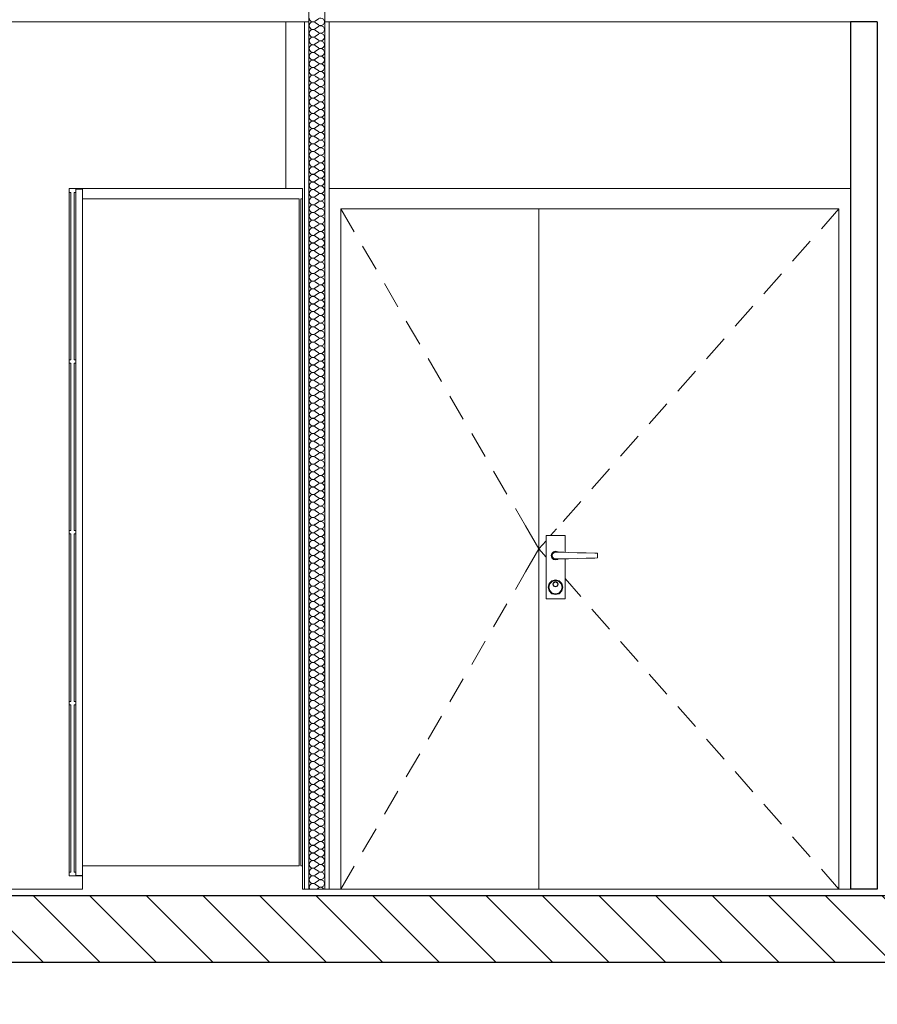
# Model space of a CAD drawing. Header units: millimetres. Extents: x -4481 to 79246, y -53000 to 18468.
# Tile 66 of 79: x 47331 to 49903, y 3215 to 6166. Entities that reach past the tile are written whole.
import ezdxf

# ---------------------------------------------------------------- set-up
doc = ezdxf.new("R2010")
doc.units = ezdxf.units.MM
doc.header["$MEASUREMENT"] = 0
doc.linetypes.add('Wipeout_Contour', pattern=[1000, 0, -1000])
for name, color, linetype in [('Nouveau_0', 7, 'Continuous'), ('Nouveau_2D - Cotations pour 100ème', 7, 'Continuous'), ('Nouveau__Murs int non porteurs - Cloisons', 7, 'Continuous'), ('Nouveau__Plafonds', 7, 'Continuous'), ('Nouveau__Sols - Dalles', 7, 'Continuous'), ('Nouveau_Equip - Mobiliers', 7, 'Continuous'), ('Nouveau_Portes Archicad', 7, 'Continuous')]:
    doc.layers.add(name, color=color, linetype=linetype)
doc.styles.add('STYLE_GENERE_2', font='arial.ttf')
doc.dimstyles.new('STYLE_GENERE__10', dxfattribs={"dimtxt": 175, "dimasz": 95, "dimexe": 0.18, "dimexo": 30247.210424, "dimgap": 0, "dimtad": 1, "dimlfac": 0.001, "dimzin": 0, "dimdsep": 46, "dimtxsty": 'STYLE_GENERE_2', "dimblk": 'ARROWHEAD_6', "dimblk1": 'ARROWHEAD_6', "dimblk2": 'ARROWHEAD_6', "dimcen": 0.09, "dimclrd": 1, "dimclre": 1, "dimclrt": 1, "dimazin": 0, "dimtfac": 1, "dimtdec": 4, "dimtmove": 0, "dimatfit": 3, "dimfxl": 0, "dimtolj": 1, "dimtzin": 0, "dimarcsym": 0})
doc.dimstyles.new('STYLE_GENERE__7', dxfattribs={"dimtxt": 150, "dimasz": 95, "dimexe": 0.18, "dimexo": 28568.917041, "dimgap": 0, "dimtad": 1, "dimlfac": 0.001, "dimzin": 0, "dimdsep": 46, "dimtxsty": 'STYLE_GENERE_2', "dimblk": 'ARROWHEAD_6', "dimblk1": 'ARROWHEAD_6', "dimblk2": 'ARROWHEAD_6', "dimcen": 0.09, "dimclrd": 7, "dimclre": 7, "dimclrt": 7, "dimazin": 0, "dimtfac": 1, "dimtdec": 4, "dimtmove": 0, "dimatfit": 3, "dimfxl": 0, "dimtolj": 1, "dimtzin": 0, "dimarcsym": 0})
doc.dimstyles.new('STYLE_GENERE__8', dxfattribs={"dimtxt": 150, "dimasz": 95, "dimexe": 0.18, "dimexo": 28568.917041, "dimgap": 0, "dimtad": 1, "dimlfac": 0.001, "dimzin": 0, "dimdsep": 46, "dimtxsty": 'STYLE_GENERE_2', "dimblk": 'ARROWHEAD_6', "dimblk1": 'ARROWHEAD_6', "dimblk2": 'ARROWHEAD_6', "dimcen": 0.09, "dimclrd": 7, "dimclre": 7, "dimclrt": 7, "dimazin": 0, "dimtfac": 1, "dimtdec": 4, "dimtmove": 2, "dimatfit": 3, "dimfxl": 0, "dimtolj": 1, "dimtzin": 0, "dimarcsym": 0})

# ---------------------------------------------------------------- blocks, each defined once
blk = doc.blocks.new('*X33')
at = {"layer": 'Nouveau__Murs int non porteurs - Cloisons', "color": 250, "linetype": 'Continuous', "lineweight": 5}
for p, q in [((48226.6, 6169.1), (48217.4, 6162.3)), ((48226.6, 6150.9), (48217.4, 6157.7)), ((48226.6, 6146.3), (48217.4, 6139.4)), ((48226.6, 6128), (48217.4, 6134.9)), ((48226.6, 6123.4), (48217.4, 6116.6)), ((48226.6, 6105.1), (48217.4, 6112)), ((48226.6, 6100.6), (48217.4, 6093.7)), ((48226.6, 6082.3), (48217.4, 6089.1)), ((48226.6, 6077.7), (48217.4, 6070.9)), ((48226.6, 6059.4), (48217.4, 6066.3)), ((48226.6, 6054.9), (48217.4, 6048)), ((48226.6, 6036.6), (48217.4, 6043.4)), ((48226.6, 6032), (48217.4, 6025.1)), ((48226.6, 6013.7), (48217.4, 6020.6)), ((48226.6, 6009.1), (48217.4, 6002.3)), ((48226.6, 5990.9), (48217.4, 5997.7)), ((48226.6, 5986.3), (48217.4, 5979.4)), ((48226.6, 5968), (48217.4, 5974.9)), ((48226.6, 5963.4), (48217.4, 5956.6)), ((48226.6, 5945.1), (48217.4, 5952)), ((48226.6, 5940.6), (48217.4, 5933.7)), ((48226.6, 5922.3), (48217.4, 5929.1)), ((48226.6, 5917.7), (48217.4, 5910.9)), ((48226.6, 5899.4), (48217.4, 5906.3)), ((48226.6, 5894.9), (48217.4, 5888)), ((48226.6, 5876.6), (48217.4, 5883.4)), ((48226.6, 5872), (48217.4, 5865.1)), ((48226.6, 5853.7), (48217.4, 5860.6)), ((48226.6, 5849.1), (48217.4, 5842.3)), ((48226.6, 5830.9), (48217.4, 5837.7)), ((48226.6, 5826.3), (48217.4, 5819.4)), ((48226.6, 5808), (48217.4, 5814.9)), ((48226.6, 5803.4), (48217.4, 5796.6)), ((48226.6, 5785.1), (48217.4, 5792)), ((48226.6, 5780.6), (48217.4, 5773.7)), ((48226.6, 5762.3), (48217.4, 5769.1)), ((48226.6, 5757.7), (48217.4, 5750.9)), ((48226.6, 5739.4), (48217.4, 5746.3)), ((48226.6, 5734.9), (48217.4, 5728)), ((48226.6, 5716.6), (48217.4, 5723.4)), ((48226.6, 5712), (48217.4, 5705.1)), ((48226.6, 5693.7), (48217.4, 5700.6)), ((48226.6, 5689.1), (48217.4, 5682.3)), ((48226.6, 5670.9), (48217.4, 5677.7)), ((48226.6, 5666.3), (48217.4, 5659.4)), ((48226.6, 5648), (48217.4, 5654.9)), ((48226.6, 5643.4), (48217.4, 5636.6)), ((48226.6, 5625.1), (48217.4, 5632)), ((48226.6, 5620.6), (48217.4, 5613.7)), ((48226.6, 5602.3), (48217.4, 5609.1)), ((48226.6, 5597.7), (48217.4, 5590.9)), ((48226.6, 5579.4), (48217.4, 5586.3)), ((48226.6, 5574.9), (48217.4, 5568)), ((48226.6, 5556.6), (48217.4, 5563.4)), ((48226.6, 5552), (48217.4, 5545.1)), ((48226.6, 5533.7), (48217.4, 5540.6)), ((48226.6, 5529.1), (48217.4, 5522.3)), ((48226.6, 5510.9), (48217.4, 5517.7)), ((48226.6, 5506.3), (48217.4, 5499.4)), ((48226.6, 5488), (48217.4, 5494.9)), ((48226.6, 5483.4), (48217.4, 5476.6)), ((48226.6, 5465.1), (48217.4, 5472)), ((48226.6, 5460.6), (48217.4, 5453.7)), ((48226.6, 5442.3), (48217.4, 5449.1)), ((48226.6, 5437.7), (48217.4, 5430.9)), ((48226.6, 5419.4), (48217.4, 5426.3)), ((48226.6, 5414.9), (48217.4, 5408)), ((48226.6, 5396.6), (48217.4, 5403.4)), ((48226.6, 5392), (48217.4, 5385.1)), ((48226.6, 5373.7), (48217.4, 5380.6)), ((48226.6, 5369.1), (48217.4, 5362.3)), ((48226.6, 5350.9), (48217.4, 5357.7)), ((48226.6, 5346.3), (48217.4, 5339.4)), ((48226.6, 5328), (48217.4, 5334.9)), ((48226.6, 5323.4), (48217.4, 5316.6)), ((48226.6, 5305.1), (48217.4, 5312)), ((48226.6, 5300.6), (48217.4, 5293.7)), ((48226.6, 5282.3), (48217.4, 5289.1)), ((48226.6, 5277.7), (48217.4, 5270.9)), ((48226.6, 5259.4), (48217.4, 5266.3)), ((48226.6, 5254.9), (48217.4, 5248)), ((48226.6, 5236.6), (48217.4, 5243.4)), ((48226.6, 5232), (48217.4, 5225.1)), ((48226.6, 5213.7), (48217.4, 5220.6)), ((48226.6, 5209.1), (48217.4, 5202.3)), ((48226.6, 5190.9), (48217.4, 5197.7)), ((48226.6, 5186.3), (48217.4, 5179.4)), ((48226.6, 5168), (48217.4, 5174.9)), ((48226.6, 5163.4), (48217.4, 5156.6)), ((48226.6, 5145.1), (48217.4, 5152)), ((48226.6, 5140.6), (48217.4, 5133.7)), ((48226.6, 5122.3), (48217.4, 5129.1)), ((48226.6, 5117.7), (48217.4, 5110.9)), ((48226.6, 5099.4), (48217.4, 5106.3)), ((48226.6, 5094.9), (48217.4, 5088)), ((48226.6, 5076.6), (48217.4, 5083.4)), ((48226.6, 5072), (48217.4, 5065.1)), ((48226.6, 5053.7), (48217.4, 5060.6)), ((48226.6, 5049.1), (48217.4, 5042.3)), ((48226.6, 5030.9), (48217.4, 5037.7)), ((48226.6, 5026.3), (48217.4, 5019.4)), ((48226.6, 5008), (48217.4, 5014.9)), ((48226.6, 5003.4), (48217.4, 4996.6)), ((48226.6, 4985.1), (48217.4, 4992)), ((48226.6, 4980.6), (48217.4, 4973.7)), ((48226.6, 4962.3), (48217.4, 4969.1)), ((48226.6, 4957.7), (48217.4, 4950.9)), ((48226.6, 4939.4), (48217.4, 4946.3)), ((48226.6, 4934.9), (48217.4, 4928)), ((48226.6, 4916.6), (48217.4, 4923.4)), ((48226.6, 4912), (48217.4, 4905.1)), ((48226.6, 4893.7), (48217.4, 4900.6)), ((48226.6, 4889.1), (48217.4, 4882.3)), ((48226.6, 4870.9), (48217.4, 4877.7)), ((48226.6, 4866.3), (48217.4, 4859.4)), ((48226.6, 4848), (48217.4, 4854.9)), ((48226.6, 4843.4), (48217.4, 4836.6)), ((48226.6, 4825.1), (48217.4, 4832)), ((48226.6, 4820.6), (48217.4, 4813.7)), ((48226.6, 4802.3), (48217.4, 4809.1)), ((48226.6, 4797.7), (48217.4, 4790.9)), ((48226.6, 4779.4), (48217.4, 4786.3)), ((48226.6, 4774.9), (48217.4, 4768)), ((48226.6, 4756.6), (48217.4, 4763.4)), ((48226.6, 4752), (48217.4, 4745.1)), ((48226.6, 4733.7), (48217.4, 4740.6)), ((48226.6, 4729.1), (48217.4, 4722.3)), ((48226.6, 4710.9), (48217.4, 4717.7)), ((48226.6, 4706.3), (48217.4, 4699.4)), ((48226.6, 4688), (48217.4, 4694.9)), ((48226.6, 4683.4), (48217.4, 4676.6)), ((48226.6, 4665.1), (48217.4, 4672)), ((48226.6, 4660.6), (48217.4, 4653.7)), ((48226.6, 4642.3), (48217.4, 4649.1)), ((48226.6, 4637.7), (48217.4, 4630.9)), ((48226.6, 4619.4), (48217.4, 4626.3)), ((48226.6, 4614.9), (48217.4, 4608)), ((48226.6, 4596.6), (48217.4, 4603.4)), ((48226.6, 4592), (48217.4, 4585.1)), ((48226.6, 4573.7), (48217.4, 4580.6)), ((48226.6, 4569.1), (48217.4, 4562.3)), ((48226.6, 4550.9), (48217.4, 4557.7)), ((48226.6, 4546.3), (48217.4, 4539.4)), ((48226.6, 4528), (48217.4, 4534.9)), ((48226.6, 4523.4), (48217.4, 4516.6)), ((48226.6, 4505.1), (48217.4, 4512)), ((48226.6, 4500.6), (48217.4, 4493.7)), ((48226.6, 4482.3), (48217.4, 4489.1)), ((48226.6, 4477.7), (48217.4, 4470.9)), ((48226.6, 4459.4), (48217.4, 4466.3)), ((48226.6, 4454.9), (48217.4, 4448)), ((48226.6, 4436.6), (48217.4, 4443.4)), ((48226.6, 4432), (48217.4, 4425.1)), ((48226.6, 4413.7), (48217.4, 4420.6)), ((48226.6, 4409.1), (48217.4, 4402.3)), ((48226.6, 4390.9), (48217.4, 4397.7)), ((48226.6, 4386.3), (48217.4, 4379.4)), ((48226.6, 4368), (48217.4, 4374.9)), ((48226.6, 4363.4), (48217.4, 4356.6)), ((48226.6, 4345.1), (48217.4, 4352)), ((48226.6, 4340.6), (48217.4, 4333.7)), ((48226.6, 4322.3), (48217.4, 4329.1)), ((48226.6, 4317.7), (48217.4, 4310.9)), ((48226.6, 4299.4), (48217.4, 4306.3)), ((48226.6, 4294.9), (48217.4, 4288)), ((48226.6, 4276.6), (48217.4, 4283.4)), ((48226.6, 4272), (48217.4, 4265.1)), ((48226.6, 4253.7), (48217.4, 4260.6)), ((48226.6, 4249.1), (48217.4, 4242.3)), ((48226.6, 4230.9), (48217.4, 4237.7)), ((48226.6, 4226.3), (48217.4, 4219.4)), ((48226.6, 4208), (48217.4, 4214.9)), ((48226.6, 4203.4), (48217.4, 4196.6)), ((48226.6, 4185.1), (48217.4, 4192)), ((48226.6, 4180.6), (48217.4, 4173.7)), ((48226.6, 4162.3), (48217.4, 4169.1)), ((48226.6, 4157.7), (48217.4, 4150.9)), ((48226.6, 4139.4), (48217.4, 4146.3)), ((48226.6, 4134.9), (48217.4, 4128)), ((48226.6, 4116.6), (48217.4, 4123.4)), ((48226.6, 4112), (48217.4, 4105.1)), ((48226.6, 4093.7), (48217.4, 4100.6)), ((48226.6, 4089.1), (48217.4, 4082.3)), ((48226.6, 4070.9), (48217.4, 4077.7)), ((48226.6, 4066.3), (48217.4, 4059.4)), ((48226.6, 4048), (48217.4, 4054.9)), ((48226.6, 4043.4), (48217.4, 4036.6)), ((48226.6, 4025.1), (48217.4, 4032)), ((48226.6, 4020.6), (48217.4, 4013.7)), ((48226.6, 4002.3), (48217.4, 4009.1)), ((48226.6, 3997.7), (48217.4, 3990.9)), ((48226.6, 3979.4), (48217.4, 3986.3)), ((48226.6, 3974.9), (48217.4, 3968)), ((48226.6, 3956.6), (48217.4, 3963.4)), ((48226.6, 3952), (48217.4, 3945.1)), ((48226.6, 3933.7), (48217.4, 3940.6)), ((48226.6, 3929.1), (48217.4, 3922.3)), ((48226.6, 3910.9), (48217.4, 3917.7)), ((48226.6, 3906.3), (48217.4, 3899.4)), ((48226.6, 3888), (48217.4, 3894.9)), ((48226.6, 3883.4), (48217.4, 3876.6)), ((48226.6, 3865.1), (48217.4, 3872)), ((48226.6, 3860.6), (48217.4, 3853.7)), ((48226.6, 3842.3), (48217.4, 3849.1)), ((48226.6, 3837.7), (48217.4, 3830.9)), ((48226.6, 3819.4), (48217.4, 3826.3)), ((48226.6, 3814.9), (48217.4, 3808)), ((48226.6, 3796.6), (48217.4, 3803.4)), ((48226.6, 3792), (48217.4, 3785.1)), ((48226.6, 3773.7), (48217.4, 3780.6)), ((48226.6, 3769.1), (48217.4, 3762.3)), ((48226.6, 3750.9), (48217.4, 3757.7)), ((48226.6, 3746.3), (48217.4, 3739.4)), ((48226.6, 3728), (48217.4, 3734.9)), ((48226.6, 3723.4), (48217.4, 3716.6)), ((48226.6, 3705.1), (48217.4, 3712)), ((48226.6, 3700.6), (48217.4, 3693.7)), ((48226.6, 3682.3), (48217.4, 3689.1)), ((48226.6, 3677.7), (48217.4, 3670.9)), ((48226.6, 3659.4), (48217.4, 3666.3)), ((48226.6, 3654.9), (48217.4, 3648)), ((48226.6, 3636.6), (48217.4, 3643.4)), ((48226.6, 3632), (48217.4, 3625.1)), ((48226.6, 3613.7), (48217.4, 3620.6)), ((48226.6, 3609.1), (48217.4, 3602.3)), ((48226.6, 3590.9), (48217.4, 3597.7)), ((48226.6, 3586.3), (48217.4, 3579.4)), ((48226.6, 3568), (48217.4, 3574.9)), ((48226.6, 3563.4), (48222, 3560))]:
    blk.add_line(p, q, dxfattribs=at)
for centre, start, end in [((48210.6, 6171.4), 180, 306.8699), ((48233.4, 6160), 233.1301, 126.8699), ((48210.6, 6148.6), 53.1301, 180), ((48210.6, 6148.6), 180, 306.8699), ((48233.4, 6137.1), 233.1301, 126.8699), ((48210.6, 6125.7), 53.1301, 180), ((48210.6, 6125.7), 180, 306.8699), ((48210.6, 6102.9), 53.1301, 180), ((48233.4, 6114.3), 233.1301, 126.8699), ((48210.6, 6102.9), 180, 306.8699), ((48210.6, 6080), 53.1301, 180), ((48233.4, 6091.4), 233.1301, 126.8699), ((48210.6, 6080), 180, 306.8699), ((48210.6, 6057.1), 53.1301, 180), ((48210.6, 6057.1), 180, 306.8699), ((48233.4, 6068.6), 233.1301, 126.8699), ((48233.4, 6045.7), 233.1301, 126.8699), ((48210.6, 6034.3), 53.1301, 180), ((48210.6, 6034.3), 180, 306.8699), ((48210.6, 6011.4), 53.1301, 180), ((48233.4, 6022.9), 233.1301, 126.8699), ((48210.6, 6011.4), 180, 306.8699), ((48210.6, 5988.6), 53.1301, 180), ((48233.4, 6000), 233.1301, 126.8699), ((48210.6, 5988.6), 180, 306.8699), ((48210.6, 5965.7), 53.1301, 180), ((48210.6, 5965.7), 180, 306.8699), ((48233.4, 5977.1), 233.1301, 126.8699), ((48233.4, 5954.3), 233.1301, 126.8699), ((48210.6, 5942.9), 53.1301, 180), ((48210.6, 5942.9), 180, 306.8699), ((48233.4, 5931.4), 233.1301, 126.8699), ((48210.6, 5920), 53.1301, 180), ((48210.6, 5920), 180, 306.8699), ((48210.6, 5897.1), 53.1301, 180), ((48233.4, 5908.6), 233.1301, 126.8699), ((48210.6, 5897.1), 180, 306.8699), ((48210.6, 5874.3), 53.1301, 180), ((48210.6, 5874.3), 180, 306.8699), ((48233.4, 5885.7), 233.1301, 126.8699), ((48233.4, 5862.9), 233.1301, 126.8699), ((48210.6, 5851.4), 53.1301, 180), ((48210.6, 5851.4), 180, 306.8699), ((48233.4, 5840), 233.1301, 126.8699), ((48210.6, 5828.6), 53.1301, 180), ((48210.6, 5828.6), 180, 306.8699), ((48210.6, 5805.7), 53.1301, 180), ((48233.4, 5817.1), 233.1301, 126.8699), ((48210.6, 5805.7), 180, 306.8699), ((48210.6, 5782.9), 53.1301, 180), ((48233.4, 5794.3), 233.1301, 126.8699), ((48210.6, 5782.9), 180, 306.8699), ((48210.6, 5760), 53.1301, 180), ((48210.6, 5760), 180, 306.8699), ((48233.4, 5771.4), 233.1301, 126.8699), ((48233.4, 5748.6), 233.1301, 126.8699), ((48210.6, 5737.1), 53.1301, 180), ((48210.6, 5737.1), 180, 306.8699), ((48233.4, 5725.7), 233.1301, 126.8699), ((48210.6, 5714.3), 53.1301, 180), ((48210.6, 5714.3), 180, 306.8699), ((48210.6, 5691.4), 53.1301, 180), ((48233.4, 5702.9), 233.1301, 126.8699), ((48210.6, 5691.4), 180, 306.8699), ((48210.6, 5668.6), 53.1301, 180), ((48210.6, 5668.6), 180, 306.8699), ((48233.4, 5680), 233.1301, 126.8699), ((48233.4, 5657.1), 233.1301, 126.8699), ((48210.6, 5645.7), 53.1301, 180), ((48210.6, 5645.7), 180, 306.8699), ((48233.4, 5634.3), 233.1301, 126.8699), ((48210.6, 5622.9), 53.1301, 180), ((48210.6, 5622.9), 180, 306.8699), ((48210.6, 5600), 53.1301, 180), ((48233.4, 5611.4), 233.1301, 126.8699), ((48210.6, 5600), 180, 306.8699), ((48210.6, 5577.1), 53.1301, 180), ((48233.4, 5588.6), 233.1301, 126.8699), ((48210.6, 5577.1), 180, 306.8699), ((48210.6, 5554.3), 53.1301, 180), ((48210.6, 5554.3), 180, 306.8699), ((48233.4, 5565.7), 233.1301, 126.8699), ((48233.4, 5542.9), 233.1301, 126.8699), ((48210.6, 5531.4), 53.1301, 180), ((48210.6, 5531.4), 180, 306.8699), ((48210.6, 5508.6), 53.1301, 180), ((48233.4, 5520), 233.1301, 126.8699), ((48210.6, 5508.6), 180, 306.8699), ((48210.6, 5485.7), 53.1301, 180), ((48233.4, 5497.1), 233.1301, 126.8699), ((48210.6, 5485.7), 180, 306.8699), ((48210.6, 5462.9), 53.1301, 180), ((48210.6, 5462.9), 180, 306.8699), ((48233.4, 5474.3), 233.1301, 126.8699), ((48233.4, 5451.4), 233.1301, 126.8699), ((48210.6, 5440), 53.1301, 180), ((48210.6, 5440), 180, 306.8699), ((48233.4, 5428.6), 233.1301, 126.8699), ((48210.6, 5417.1), 53.1301, 180), ((48210.6, 5417.1), 180, 306.8699), ((48210.6, 5394.3), 53.1301, 180), ((48233.4, 5405.7), 233.1301, 126.8699), ((48210.6, 5394.3), 180, 306.8699), ((48210.6, 5371.4), 53.1301, 180), ((48233.4, 5382.9), 233.1301, 126.8699), ((48210.6, 5371.4), 180, 306.8699), ((48210.6, 5348.6), 53.1301, 180), ((48210.6, 5348.6), 180, 306.8699), ((48233.4, 5360), 233.1301, 126.8699), ((48233.4, 5337.1), 233.1301, 126.8699), ((48210.6, 5325.7), 53.1301, 180), ((48210.6, 5325.7), 180, 306.8699), ((48210.6, 5302.9), 53.1301, 180), ((48233.4, 5314.3), 233.1301, 126.8699), ((48210.6, 5302.9), 180, 306.8699), ((48210.6, 5280), 53.1301, 180), ((48233.4, 5291.4), 233.1301, 126.8699), ((48210.6, 5280), 180, 306.8699), ((48210.6, 5257.1), 53.1301, 180), ((48210.6, 5257.1), 180, 306.8699), ((48233.4, 5268.6), 233.1301, 126.8699), ((48233.4, 5245.7), 233.1301, 126.8699), ((48210.6, 5234.3), 53.1301, 180), ((48210.6, 5234.3), 180, 306.8699), ((48233.4, 5222.9), 233.1301, 126.8699), ((48210.6, 5211.4), 53.1301, 180), ((48210.6, 5211.4), 180, 306.8699), ((48210.6, 5188.6), 53.1301, 180), ((48233.4, 5200), 233.1301, 126.8699), ((48210.6, 5188.6), 180, 306.8699), ((48210.6, 5165.7), 53.1301, 180), ((48210.6, 5165.7), 180, 306.8699), ((48233.4, 5177.1), 233.1301, 126.8699), ((48233.4, 5154.3), 233.1301, 126.8699), ((48210.6, 5142.9), 53.1301, 180), ((48210.6, 5142.9), 180, 306.8699), ((48233.4, 5131.4), 233.1301, 126.8699), ((48210.6, 5120), 53.1301, 180), ((48210.6, 5120), 180, 306.8699), ((48210.6, 5097.1), 53.1301, 180), ((48233.4, 5108.6), 233.1301, 126.8699), ((48210.6, 5097.1), 180, 306.8699), ((48210.6, 5074.3), 53.1301, 180), ((48233.4, 5085.7), 233.1301, 126.8699), ((48210.6, 5074.3), 180, 306.8699), ((48210.6, 5051.4), 53.1301, 180), ((48210.6, 5051.4), 180, 306.8699), ((48233.4, 5062.9), 233.1301, 126.8699), ((48233.4, 5040), 233.1301, 126.8699), ((48210.6, 5028.6), 53.1301, 180), ((48210.6, 5028.6), 180, 306.8699), ((48233.4, 5017.1), 233.1301, 126.8699), ((48210.6, 5005.7), 53.1301, 180), ((48210.6, 5005.7), 180, 306.8699), ((48210.6, 4982.9), 53.1301, 180), ((48233.4, 4994.3), 233.1301, 126.8699), ((48210.6, 4982.9), 180, 306.8699), ((48210.6, 4960), 53.1301, 180), ((48210.6, 4960), 180, 306.8699), ((48233.4, 4971.4), 233.1301, 126.8699), ((48233.4, 4948.6), 233.1301, 126.8699), ((48210.6, 4937.1), 53.1301, 180), ((48210.6, 4937.1), 180, 306.8699), ((48233.4, 4925.7), 233.1301, 126.8699), ((48210.6, 4914.3), 53.1301, 180), ((48210.6, 4914.3), 180, 306.8699), ((48210.6, 4891.4), 53.1301, 180), ((48233.4, 4902.9), 233.1301, 126.8699), ((48210.6, 4891.4), 180, 306.8699), ((48210.6, 4868.6), 53.1301, 180), ((48233.4, 4880), 233.1301, 126.8699), ((48210.6, 4868.6), 180, 306.8699), ((48210.6, 4845.7), 53.1301, 180), ((48210.6, 4845.7), 180, 306.8699), ((48233.4, 4857.1), 233.1301, 126.8699), ((48233.4, 4834.3), 233.1301, 126.8699), ((48210.6, 4822.9), 53.1301, 180), ((48210.6, 4822.9), 180, 306.8699), ((48210.6, 4800), 53.1301, 180), ((48233.4, 4811.4), 233.1301, 126.8699), ((48210.6, 4800), 180, 306.8699), ((48210.6, 4777.1), 53.1301, 180), ((48233.4, 4788.6), 233.1301, 126.8699), ((48210.6, 4777.1), 180, 306.8699), ((48210.6, 4754.3), 53.1301, 180), ((48210.6, 4754.3), 180, 306.8699), ((48233.4, 4765.7), 233.1301, 126.8699), ((48233.4, 4742.9), 233.1301, 126.8699), ((48210.6, 4731.4), 53.1301, 180), ((48210.6, 4731.4), 180, 306.8699), ((48233.4, 4720), 233.1301, 126.8699), ((48210.6, 4708.6), 53.1301, 180), ((48210.6, 4708.6), 180, 306.8699), ((48210.6, 4685.7), 53.1301, 180), ((48233.4, 4697.1), 233.1301, 126.8699), ((48210.6, 4685.7), 180, 306.8699), ((48210.6, 4662.9), 53.1301, 180), ((48233.4, 4674.3), 233.1301, 126.8699), ((48210.6, 4662.9), 180, 306.8699), ((48210.6, 4640), 53.1301, 180), ((48210.6, 4640), 180, 306.8699), ((48233.4, 4651.4), 233.1301, 126.8699), ((48233.4, 4628.6), 233.1301, 126.8699), ((48210.6, 4617.1), 53.1301, 180), ((48210.6, 4617.1), 180, 306.8699), ((48210.6, 4594.3), 53.1301, 180), ((48233.4, 4605.7), 233.1301, 126.8699), ((48210.6, 4594.3), 180, 306.8699), ((48210.6, 4571.4), 53.1301, 180), ((48233.4, 4582.9), 233.1301, 126.8699), ((48210.6, 4571.4), 180, 306.8699), ((48210.6, 4548.6), 53.1301, 180), ((48210.6, 4548.6), 180, 306.8699), ((48233.4, 4560), 233.1301, 126.8699), ((48233.4, 4537.1), 233.1301, 126.8699), ((48210.6, 4525.7), 53.1301, 180), ((48210.6, 4525.7), 180, 306.8699), ((48233.4, 4514.3), 233.1301, 126.8699), ((48210.6, 4502.9), 53.1301, 180), ((48210.6, 4502.9), 180, 306.8699), ((48210.6, 4480), 53.1301, 180), ((48233.4, 4491.4), 233.1301, 126.8699), ((48210.6, 4480), 180, 306.8699), ((48210.6, 4457.1), 53.1301, 180), ((48210.6, 4457.1), 180, 306.8699), ((48233.4, 4468.6), 233.1301, 126.8699), ((48233.4, 4445.7), 233.1301, 126.8699), ((48210.6, 4434.3), 53.1301, 180), ((48210.6, 4434.3), 180, 306.8699), ((48233.4, 4422.9), 233.1301, 126.8699), ((48210.6, 4411.4), 53.1301, 180), ((48210.6, 4411.4), 180, 306.8699), ((48210.6, 4388.6), 53.1301, 180), ((48233.4, 4400), 233.1301, 126.8699), ((48210.6, 4388.6), 180, 306.8699), ((48210.6, 4365.7), 53.1301, 180), ((48233.4, 4377.1), 233.1301, 126.8699), ((48210.6, 4365.7), 180, 306.8699), ((48210.6, 4342.9), 53.1301, 180), ((48210.6, 4342.9), 180, 306.8699), ((48233.4, 4354.3), 233.1301, 126.8699), ((48233.4, 4331.4), 233.1301, 126.8699), ((48210.6, 4320), 53.1301, 180), ((48210.6, 4320), 180, 306.8699), ((48233.4, 4308.6), 233.1301, 126.8699), ((48210.6, 4297.1), 53.1301, 180), ((48210.6, 4297.1), 180, 306.8699), ((48210.6, 4274.3), 53.1301, 180), ((48233.4, 4285.7), 233.1301, 126.8699), ((48210.6, 4274.3), 180, 306.8699), ((48210.6, 4251.4), 53.1301, 180), ((48210.6, 4251.4), 180, 306.8699), ((48233.4, 4262.9), 233.1301, 126.8699), ((48233.4, 4240), 233.1301, 126.8699), ((48210.6, 4228.6), 53.1301, 180), ((48210.6, 4228.6), 180, 306.8699), ((48233.4, 4217.1), 233.1301, 126.8699), ((48210.6, 4205.7), 53.1301, 180), ((48210.6, 4205.7), 180, 306.8699), ((48210.6, 4182.9), 53.1301, 180), ((48233.4, 4194.3), 233.1301, 126.8699), ((48210.6, 4182.9), 180, 306.8699), ((48210.6, 4160), 53.1301, 180), ((48233.4, 4171.4), 233.1301, 126.8699), ((48210.6, 4160), 180, 306.8699), ((48210.6, 4137.1), 53.1301, 180), ((48210.6, 4137.1), 180, 306.8699), ((48233.4, 4148.6), 233.1301, 126.8699), ((48233.4, 4125.7), 233.1301, 126.8699), ((48210.6, 4114.3), 53.1301, 180), ((48210.6, 4114.3), 180, 306.8699), ((48210.6, 4091.4), 53.1301, 180), ((48233.4, 4102.9), 233.1301, 126.8699), ((48210.6, 4091.4), 180, 306.8699), ((48210.6, 4068.6), 53.1301, 180), ((48233.4, 4080), 233.1301, 126.8699), ((48210.6, 4068.6), 180, 306.8699), ((48210.6, 4045.7), 53.1301, 180), ((48210.6, 4045.7), 180, 306.8699), ((48233.4, 4057.1), 233.1301, 126.8699), ((48233.4, 4034.3), 233.1301, 126.8699), ((48210.6, 4022.9), 53.1301, 180), ((48210.6, 4022.9), 180, 306.8699), ((48233.4, 4011.4), 233.1301, 126.8699), ((48210.6, 4000), 53.1301, 180), ((48210.6, 4000), 180, 306.8699), ((48210.6, 3977.1), 53.1301, 180), ((48233.4, 3988.6), 233.1301, 126.8699), ((48210.6, 3977.1), 180, 306.8699), ((48210.6, 3954.3), 53.1301, 180), ((48233.4, 3965.7), 233.1301, 126.8699), ((48210.6, 3954.3), 180, 306.8699), ((48210.6, 3931.4), 53.1301, 180), ((48210.6, 3931.4), 180, 306.8699), ((48233.4, 3942.9), 233.1301, 126.8699), ((48233.4, 3920), 233.1301, 126.8699), ((48210.6, 3908.6), 53.1301, 180), ((48210.6, 3908.6), 180, 306.8699), ((48210.6, 3885.7), 53.1301, 180), ((48233.4, 3897.1), 233.1301, 126.8699), ((48210.6, 3885.7), 180, 306.8699), ((48210.6, 3862.9), 53.1301, 180), ((48233.4, 3874.3), 233.1301, 126.8699), ((48210.6, 3862.9), 180, 306.8699), ((48210.6, 3840), 53.1301, 180), ((48210.6, 3840), 180, 306.8699), ((48233.4, 3851.4), 233.1301, 126.8699), ((48233.4, 3828.6), 233.1301, 126.8699), ((48210.6, 3817.1), 53.1301, 180), ((48210.6, 3817.1), 180, 306.8699), ((48233.4, 3805.7), 233.1301, 126.8699), ((48210.6, 3794.3), 53.1301, 180), ((48210.6, 3794.3), 180, 306.8699), ((48210.6, 3771.4), 53.1301, 180), ((48233.4, 3782.9), 233.1301, 126.8699), ((48210.6, 3771.4), 180, 306.8699), ((48210.6, 3748.6), 53.1301, 180), ((48210.6, 3748.6), 180, 306.8699), ((48233.4, 3760), 233.1301, 126.8699), ((48233.4, 3737.1), 233.1301, 126.8699), ((48210.6, 3725.7), 53.1301, 180), ((48210.6, 3725.7), 180, 306.8699), ((48233.4, 3714.3), 233.1301, 126.8699), ((48210.6, 3702.9), 53.1301, 180), ((48210.6, 3702.9), 180, 306.8699), ((48210.6, 3680), 53.1301, 180), ((48233.4, 3691.4), 233.1301, 126.8699), ((48210.6, 3680), 180, 306.8699), ((48210.6, 3657.1), 53.1301, 180), ((48233.4, 3668.6), 233.1301, 126.8699), ((48210.6, 3657.1), 180, 306.8699), ((48210.6, 3634.3), 53.1301, 180), ((48210.6, 3634.3), 180, 306.8699), ((48233.4, 3645.7), 233.1301, 126.8699), ((48233.4, 3622.9), 233.1301, 126.8699), ((48210.6, 3611.4), 53.1301, 180), ((48210.6, 3611.4), 180, 306.8699), ((48233.4, 3600), 233.1301, 126.8699), ((48210.6, 3588.6), 53.1301, 180), ((48210.6, 3588.6), 180, 306.8699), ((48210.6, 3565.7), 53.1301, 180), ((48233.4, 3577.1), 233.1301, 126.8699), ((48210.6, 3565.7), 180, 210), ((48233.4, 3554.3), 30, 126.8699)]:
    blk.add_arc(centre, 11.4, start, end, dxfattribs=at)
blk = doc.blocks.new('Élément de coupe_27')
at = {"color": 254, "linetype": 'Wipeout_Contour', "lineweight": 0, "ltscale": 193812.812514}
blk.add_wipeout([(48198, 6160), (48185, 6160), (48185, 3560), (48198, 3560)], dxfattribs=at).dxf.layer = 'Nouveau__Murs int non porteurs - Cloisons'
at = {"color": 254, "linetype": 'Wipeout_Contour', "lineweight": 0, "ltscale": 194055.498014}
blk.add_wipeout([(48259, 6160), (48246, 6160), (48246, 3560), (48259, 3560)], dxfattribs=at).dxf.layer = 'Nouveau__Murs int non porteurs - Cloisons'
at = {"color": 254, "linetype": 'Wipeout_Contour', "lineweight": 0, "ltscale": 388584.233194}
blk.add_wipeout([(48198, 6160), (48198, 3560), (48246, 3560), (48246, 6160), (48246, 6221), (48246, 6830.3), (48198, 6830.3), (48198, 6221)], dxfattribs=at).dxf.layer = 'Nouveau__Murs int non porteurs - Cloisons'
at = {"layer": 'Nouveau__Murs int non porteurs - Cloisons', "color": 7, "linetype": 'Continuous', "lineweight": 5}
for p, q in [((48185, 6160), (48185, 3560)), ((48259, 6160), (48259, 3560))]:
    blk.add_line(p, q, dxfattribs=at)
at = {"layer": 'Nouveau__Murs int non porteurs - Cloisons', "color": 7, "linetype": 'Continuous', "lineweight": 13}
blk.add_line((48246, 3560), (48198, 3560), dxfattribs=at)
at = {"layer": 'Nouveau__Murs int non porteurs - Cloisons', "color": 7, "linetype": 'Continuous', "lineweight": 13, "flags": 128}
for points in [[(48198, 6830.3), (48198, 6221), (48198, 6173), (48198, 6160), (48198, 3560)], [(48246, 6830.3), (48246, 6221), (48246, 6173), (48246, 6160), (48246, 3560)]]:
    blk.add_lwpolyline(points, dxfattribs=at)
at = {"layer": 'Nouveau__Murs int non porteurs - Cloisons', "lineweight": 0}
blk.add_blockref('*X33', (0, 0), dxfattribs=at)
blk = doc.blocks.new('Élément de coupe_31')
at = {"layer": 'Nouveau__Murs int non porteurs - Cloisons', "color": 7, "linetype": 'Continuous', "lineweight": 30}
for p, q in [((49823, 6160), (49823, 3560)), ((49903, 6160), (49823, 6160)), ((49903, 6160), (49903, 3560)), ((49903, 3560), (49823, 3560))]:
    blk.add_line(p, q, dxfattribs=at)
blk = doc.blocks.new('Élément de coupe_50')
at = {"layer": 'Nouveau__Sols - Dalles', "linetype": 'Continuous', "lineweight": 5}
h = blk.add_hatch(dxfattribs=at)
h.set_pattern_fill('__MAÇONNERIE', style=0, pattern_type=2)
h.set_pattern_definition([(135, (0, 0), (84.85281, 84.85281), [])])
h.paths.add_polyline_path([(38053, 3340), (54220, 3340), (54220, 3540), (38053, 3540)])
at = {"layer": 'Nouveau__Sols - Dalles', "color": 7, "linetype": 'Continuous', "lineweight": 5}
for p, q in [((47519, 3560), (45307.3, 3560)), ((48185, 3560), (48179, 3560)), ((48198, 3560), (48185, 3560)), ((48259, 3560), (48246, 3560)), ((49823, 3560), (48259, 3560))]:
    blk.add_line(p, q, dxfattribs=at)
at = {"layer": 'Nouveau__Sols - Dalles', "color": 7, "linetype": 'Continuous', "lineweight": 30}
for p, q in [((54220, 3540), (38053, 3540)), ((54220, 3340), (44943, 3340))]:
    blk.add_line(p, q, dxfattribs=at)
blk = doc.blocks.new('Élément de coupe_66')
at = {"layer": 'Nouveau_Portes Archicad', "color": 7, "linetype": 'Continuous', "lineweight": 5}
blk.add_line((48259, 5660), (49823, 5660), dxfattribs=at)
at = {"layer": 'Nouveau_Portes Archicad', "color": 7, "linetype": 'Continuous', "lineweight": 13}
for p, q in [((48294, 3560), (48294, 5600)), ((48294, 5600), (48334.3, 5530.9)), ((48294, 5600), (49788, 5600)), ((48888, 3560), (48888, 5600)), ((49788, 5600), (49735.1, 5540)), ((49788, 5600), (49788, 3560)), ((49702, 5502.5), (49649.1, 5442.5)), ((48359.4, 5487.7), (48399.7, 5418.5)), ((49616, 5405), (49563, 5345.1)), ((48424.8, 5375.3), (48465.1, 5306.2)), ((49530, 5307.6), (49477, 5247.6)), ((48490.3, 5263), (48530.5, 5193.9)), ((49444, 5210.1), (49391, 5150.1)), ((48555.7, 5150.6), (48595.9, 5081.5)), ((49357.9, 5112.6), (49305, 5052.6)), ((48621.1, 5038.3), (48661.4, 4969.2)), ((49271.9, 5015.1), (49219, 4955.1)), ((48686.5, 4926), (48726.8, 4856.8)), ((49185.9, 4917.6), (49133, 4857.7)), ((48751.9, 4813.6), (48792.2, 4744.5)), ((49099.9, 4820.2), (49047, 4760.2)), ((49013.9, 4722.7), (48961, 4662.7)), ((48817.4, 4701.3), (48847.7, 4649.1)), ((48847.7, 4649.1), (48888, 4580)), ((48940.9, 4640), (48923.3, 4620)), ((48909.5, 4604.4), (48888, 4580)), ((48909.5, 4620), (48966.5, 4620)), ((48909.5, 4430), (48909.5, 4620)), ((48966.5, 4620), (48966.5, 4569.9)), ((48847.7, 4510.9), (48888, 4580)), ((48909.5, 4555.6), (48888, 4580)), ((48925, 4560), (48926.7, 4566.5)), ((48926.7, 4553.5), (48925, 4560)), ((48926, 4560), (48927.6, 4566)), ((48927.6, 4554), (48926, 4560)), ((48926.7, 4566.5), (48931.5, 4571.3)), ((48931.5, 4548.7), (48926.7, 4553.5)), ((48927.6, 4566), (48932, 4570.4)), ((48932, 4549.6), (48927.6, 4554)), ((48928, 4560), (48929.3, 4565)), ((48929.3, 4555), (48928, 4560)), ((48929.3, 4565), (48933, 4568.7)), ((48933, 4551.3), (48929.3, 4555)), ((48931.5, 4571.3), (48938, 4573)), ((48938, 4547), (48931.5, 4548.7)), ((48932, 4570.4), (48938, 4572)), ((48938, 4548), (48932, 4549.6)), ((48933, 4568.7), (48938, 4570)), ((48938, 4550), (48933, 4551.3)), ((48938, 4573), (48944.5, 4571.3)), ((48938, 4572), (48944, 4570.4)), ((48938, 4570), (48963, 4570)), ((48963, 4550), (48938, 4550)), ((48944, 4549.6), (48938, 4548)), ((48944.5, 4548.7), (48938, 4547)), ((48944, 4570.4), (48944.4, 4570)), ((48944.4, 4550), (48944, 4549.6)), ((48944.5, 4571.3), (48945.8, 4570)), ((48945.8, 4550), (48944.5, 4548.7)), ((48963, 4570), (48976.4, 4569.6)), ((48976.4, 4550.4), (48963, 4550)), ((48966.5, 4550.1), (48966.5, 4430)), ((48976.4, 4569.6), (49003.1, 4568.8)), ((49003.1, 4551.2), (48976.4, 4550.4)), ((49003.1, 4568.8), (49029.5, 4568)), ((49029.5, 4552), (49003.1, 4551.2)), ((49029.5, 4568), (49055.4, 4567.3)), ((49055.4, 4552.7), (49029.5, 4552)), ((49055.4, 4567.3), (49063.5, 4567)), ((49063.5, 4553), (49055.4, 4552.7)), ((49063.5, 4567), (49063.5, 4553)), ((48817.4, 4458.7), (48847.7, 4510.9)), ((48927, 4484.1), (48938, 4487)), ((48938, 4487), (48949, 4484.1)), ((49013.9, 4437.3), (48966.5, 4491)), ((48916, 4465), (48918.9, 4476)), ((48918.9, 4454), (48916, 4465)), ((48918, 4465), (48920.7, 4475)), ((48920.7, 4455), (48918, 4465)), ((48918.9, 4476), (48927, 4484.1)), ((48920.7, 4475), (48928, 4482.3)), ((48928, 4482.3), (48938, 4485)), ((48930, 4474), (48932.3, 4479.7)), ((48932.3, 4468.3), (48930, 4474)), ((48931, 4474), (48933.1, 4478.9)), ((48933.1, 4469.1), (48931, 4474)), ((48932.3, 4479.7), (48938, 4482)), ((48938, 4466), (48932.3, 4468.3)), ((48933.1, 4478.9), (48938, 4481)), ((48938, 4467), (48933.1, 4469.1)), ((48938, 4485), (48948, 4482.3)), ((48938, 4482), (48943.7, 4479.7)), ((48938, 4481), (48942.9, 4478.9)), ((48942.9, 4469.1), (48938, 4467)), ((48943.7, 4468.3), (48938, 4466)), ((48942.9, 4478.9), (48945, 4474)), ((48945, 4474), (48942.9, 4469.1)), ((48943.7, 4479.7), (48946, 4474)), ((48946, 4474), (48943.7, 4468.3)), ((48948, 4482.3), (48955.3, 4475)), ((48949, 4484.1), (48957.1, 4476)), ((48955.3, 4475), (48958, 4465)), ((48958, 4465), (48955.3, 4455)), ((48957.1, 4476), (48960, 4465)), ((48960, 4465), (48957.1, 4454)), ((48966.5, 4430), (48909.5, 4430)), ((48927, 4445.9), (48918.9, 4454)), ((48928, 4447.7), (48920.7, 4455)), ((48938, 4443), (48927, 4445.9)), ((48938, 4445), (48928, 4447.7)), ((48948, 4447.7), (48938, 4445)), ((48949, 4445.9), (48938, 4443)), ((48955.3, 4455), (48948, 4447.7)), ((48957.1, 4454), (48949, 4445.9)), ((48751.9, 4346.4), (48792.2, 4415.5)), ((49099.9, 4339.8), (49047, 4399.8)), ((48686.5, 4234), (48726.8, 4303.2)), ((49185.9, 4242.4), (49133, 4302.3)), ((49271.9, 4144.9), (49219, 4204.9)), ((48621.1, 4121.7), (48661.4, 4190.8)), ((49357.9, 4047.4), (49305, 4107.4)), ((48555.7, 4009.4), (48595.9, 4078.5)), ((49444, 3949.9), (49391, 4009.9)), ((48490.3, 3897), (48530.5, 3966.1)), ((49530, 3852.4), (49477, 3912.4)), ((48424.8, 3784.7), (48465.1, 3853.8)), ((49616, 3755), (49563, 3814.9)), ((48359.4, 3672.3), (48399.7, 3741.5)), ((49702, 3657.5), (49649.1, 3717.5)), ((48294, 3560), (48334.3, 3629.1)), ((49788, 3560), (49735.1, 3620))]:
    blk.add_line(p, q, dxfattribs=at)
blk = doc.blocks.new('Élément de coupe_71')
at = {"layer": 'Nouveau_0', "color": 7, "linetype": 'Continuous', "lineweight": 13}
for p, q in [((48129.3, 6221), (48129.3, 6636.2)), ((48379.3, 6221), (48379.3, 6636.2)), ((48129.3, 5660), (48129.3, 6160))]:
    blk.add_line(p, q, dxfattribs=at)
blk = doc.blocks.new('Élément de coupe_158')
at = {"layer": 'Nouveau_Equip - Mobiliers', "color": 7, "linetype": 'Continuous', "lineweight": 13}
for p, q in [((47479, 5146.7), (47479, 5648.5)), ((47499, 5648.5), (47499, 5146.7)), ((47519, 5630), (47519, 3630)), ((48179, 3630), (48179, 5630)), ((47479, 4635), (47479, 5136.7)), ((47499, 5136.7), (47499, 4635)), ((47479, 4123.2), (47479, 4625)), ((47499, 4625), (47499, 4123.2)), ((47479, 3611.5), (47479, 4113.2)), ((47499, 4113.2), (47499, 3611.5))]:
    blk.add_line(p, q, dxfattribs=at)
at = {"layer": 'Nouveau_Equip - Mobiliers', "color": 7, "linetype": 'Continuous', "lineweight": 18}
for p, q in [((47484, 5648.5), (47479, 5648.5)), ((47484, 5648.5), (47484, 5146.7)), ((47494, 5648.5), (47494, 5146.7)), ((47499, 5648.5), (47494, 5648.5)), ((47499, 5658.5), (47499, 5648.5)), ((47519, 5658.5), (47499, 5658.5)), ((47519, 5658.5), (47519, 5630)), ((48179, 5660), (48179, 5630)), ((48169, 5630), (47519, 5630)), ((48169, 5630), (48169, 3630)), ((48174, 5630), (48174, 3630)), ((48179, 5630), (48174, 5630)), ((47479, 5146.7), (47479, 5136.7)), ((47484, 5146.7), (47479, 5146.7)), ((47484, 5136.7), (47479, 5136.7)), ((47484, 5136.7), (47484, 4635)), ((47499, 5146.7), (47494, 5146.7)), ((47494, 5136.7), (47494, 4635)), ((47499, 5136.7), (47494, 5136.7)), ((47499, 5146.7), (47499, 5136.7)), ((47479, 4635), (47479, 4625)), ((47484, 4635), (47479, 4635)), ((47499, 4635), (47494, 4635)), ((47499, 4635), (47499, 4625)), ((47484, 4625), (47479, 4625)), ((47484, 4625), (47484, 4123.2)), ((47494, 4625), (47494, 4123.2)), ((47499, 4625), (47494, 4625)), ((47479, 4123.2), (47479, 4113.2)), ((47484, 4123.2), (47479, 4123.2)), ((47484, 4113.2), (47479, 4113.2)), ((47484, 4113.2), (47484, 3611.5)), ((47499, 4123.2), (47494, 4123.2)), ((47494, 4113.2), (47494, 3611.5)), ((47499, 4113.2), (47494, 4113.2)), ((47499, 4123.2), (47499, 4113.2)), ((47484, 3611.5), (47479, 3611.5)), ((47499, 3611.5), (47494, 3611.5)), ((47499, 3611.5), (47499, 3601.5)), ((47519, 3601.5), (47499, 3601.5)), ((47519, 3630), (47519, 3601.5)), ((48169, 3630), (47519, 3630)), ((48179, 3630), (48174, 3630)), ((47519, 3600), (47479, 3600)), ((47519, 3600), (47519, 3560))]:
    blk.add_line(p, q, dxfattribs=at)
at = {"layer": 'Nouveau_Equip - Mobiliers', "color": 7, "linetype": 'Continuous', "lineweight": 18, "flags": 128}
for points in [[(47479, 5660), (47479, 5658.5), (47479, 5648.5)], [(48179, 5660), (47519, 5660), (47479, 5660)], [(47479, 3611.5), (47479, 3601.5), (47479, 3600)], [(48179, 3630), (48179, 3600), (48179, 3560)]]:
    blk.add_lwpolyline(points, dxfattribs=at)
blk = doc.blocks.new('Élément de coupe_257')
at = {"layer": 'Nouveau__Plafonds', "color": 7, "linetype": 'Continuous', "lineweight": 5}
for p, q in [((48185, 6160), (45307.3, 6160)), ((48198, 6160), (48185, 6160)), ((48259, 6160), (48246, 6160)), ((49823, 6160), (48259, 6160))]:
    blk.add_line(p, q, dxfattribs=at)
blk = doc.blocks.new('*D438')
at = {"layer": 'Nouveau_2D - Cotations pour 100ème', "color": 7, "linetype": 'Continuous', "lineweight": 13}
for p, q in [((53685.8, 3390), (53785.8, 3290)), ((53829.5, 3340), (53642, 3340)), ((53735.8, 0), (53735.8, 3340)), ((53685.8, 50), (53785.8, -50)), ((53829.5, 0), (53642, 0)), ((53735.8, -75), (53735.8, 0))]:
    blk.add_line(p, q, dxfattribs=at)
at = {"layer": 'Nouveau_2D - Cotations pour 100ème', "color": 7, "lineweight": 13, "char_height": 150, "attachment_point": 7, "rotation": 90, "style": 'STYLE_GENERE_2'}
for s, insert in [('{\\A1;\\fArial|b1|i0|c0|p0;22}', (53662, 3318.4)), ('{\\A1;\\fArial|b1|i0|c0|p0;3,34}', (53705.8, 1469.8))]:
    blk.add_mtext(s, dxfattribs=dict(at, insert=insert))
blk = doc.blocks.new('ARROWHEAD_6')
at = {"color": 0, "linetype": 'Continuous', "lineweight": 0}
for p, q in [((-0.5, -0.5), (0.5, 0.5)), ((0, 0), (-1, 0))]:
    blk.add_line(p, q, dxfattribs=at)
blk = doc.blocks.new('*D439')
at = {"layer": 'Nouveau_2D - Cotations pour 100ème', "color": 7, "linetype": 'Continuous', "lineweight": 13}
for p, q in [((53685.8, 3610), (53785.8, 3510)), ((53735.8, 3340), (53735.8, 3560)), ((53685.8, 3390), (53785.8, 3290)), ((53829.5, 3340), (53642, 3340))]:
    blk.add_line(p, q, dxfattribs=at)
blk = doc.blocks.new('*D440')
at = {"layer": 'Nouveau_2D - Cotations pour 100ème', "color": 7, "linetype": 'Continuous', "lineweight": 13}
for p, q in [((53735.8, 6864), (53735.8, 6939)), ((53785.8, 6814), (53685.8, 6914)), ((53829.5, 6864), (53642, 6864)), ((53735.8, 3560), (53735.8, 6864)), ((53685.8, 3610), (53785.8, 3510)), ((53829.5, 3560), (53642, 3560)), ((53735.8, 3340), (53735.8, 3560))]:
    blk.add_line(p, q, dxfattribs=at)
at = {"layer": 'Nouveau_2D - Cotations pour 100ème', "color": 7, "lineweight": 13, "insert": (53705.8, 5011.8), "char_height": 150, "attachment_point": 7, "rotation": 90, "style": 'STYLE_GENERE_2'}
blk.add_mtext('{\\A1;\\fArial|b1|i0|c0|p0;3,30}', dxfattribs=at)
blk = doc.blocks.new('*D448')
at = {"layer": 'Nouveau_2D - Cotations pour 100ème', "color": 1, "linetype": 'Continuous', "lineweight": 15}
for p, q in [((24272.3, 8270), (24272.3, 8345)), ((24322.3, 8220), (24222.3, 8320)), ((24366, 8270), (24178.5, 8270)), ((24272.3, 826), (24272.3, 8270)), ((24222.3, 876), (24322.3, 776)), ((24366, 826), (24178.5, 826)), ((24272.3, 751), (24272.3, 826))]:
    blk.add_line(p, q, dxfattribs=at)
at = {"layer": 'Nouveau_2D - Cotations pour 100ème', "color": 1, "lineweight": 15, "insert": (24237.3, 4314.4), "char_height": 175, "attachment_point": 7, "rotation": 90, "style": 'STYLE_GENERE_2'}
blk.add_mtext('{\\A1;\\fArial|b1|i0|c0|p0;7,44}', dxfattribs=at)

msp = doc.modelspace()

# ---------------------------------------------------------------- block references
at = {"layer": 'Nouveau__Murs int non porteurs - Cloisons', "lineweight": 0}
for name in ['Élément de coupe_27', 'Élément de coupe_31']:
    msp.add_blockref(name, (0, 0), dxfattribs=at)

# ---------------------------------------------------------------- next in the draw order: block references
at = {"layer": 'Nouveau_0', "lineweight": 0}
msp.add_blockref('Élément de coupe_71', (0, 0), dxfattribs=at)
at = {"layer": 'Nouveau__Plafonds', "lineweight": 0}
msp.add_blockref('Élément de coupe_257', (0, 0), dxfattribs=at)
at = {"layer": 'Nouveau__Sols - Dalles', "lineweight": 0}
msp.add_blockref('Élément de coupe_50', (0, 0), dxfattribs=at)
at = {"layer": 'Nouveau_Equip - Mobiliers', "lineweight": 0}
msp.add_blockref('Élément de coupe_158', (0, 0), dxfattribs=at)
at = {"layer": 'Nouveau_Portes Archicad', "lineweight": 0}
msp.add_blockref('Élément de coupe_66', (0, 0), dxfattribs=at)

# ---------------------------------------------------------------- next in the draw order: dimensions: what is measured, and where the dimension line sits
at = {"layer": 'Nouveau_2D - Cotations pour 100ème', "color": 1, "linetype": 'Continuous', "lineweight": 15}
dim = msp.add_linear_dim(base=(24272.278, 8270), p1=(24267.032, 825.971), p2=(54596, 8270), angle=90, dimstyle='STYLE_GENERE__10', dxfattribs=at)
dim.commit()
dim.dimension.update_dxf_attribs({"geometry": '*D448', "text_midpoint": (24149.778, 4540.982), "dimtype": 160, "text_rotation": 90})
at = {"layer": 'Nouveau_2D - Cotations pour 100ème', "color": 7, "linetype": 'Continuous', "lineweight": 13}
for base, p1, p2, dimstyle, picture, middle in [((53735.764, 6864), (25100, 3560), (25100, 6864), 'STYLE_GENERE__7', '*D440', (53630.764, 5205.997)), ((53735.764, 3560), (25100, 3340), (25100, 3560), 'STYLE_GENERE__8', '*D439', (53586.999, 3432.538)), ((53735.764, 3340), (25100, 0), (25100, 3340), 'STYLE_GENERE__7', '*D438', (53630.764, 1663.997))]:
    dim = msp.add_linear_dim(base=base, p1=p1, p2=p2, angle=90, dimstyle=dimstyle, dxfattribs=at)
    dim.commit()
    dim.dimension.update_dxf_attribs({"geometry": picture, "text_midpoint": middle, "dimtype": 160, "text_rotation": 90})

doc.saveas('drawing.dxf')
